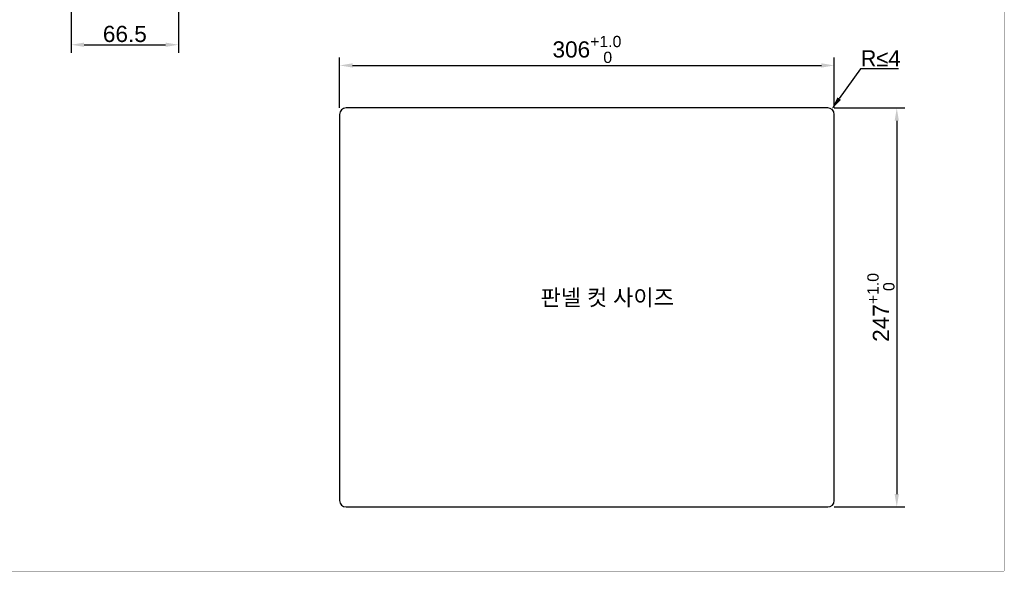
# Model space of a CAD drawing. Header units: millimetres. Extents: x 0 to 2577, y 0 to 841.
# Tile 14 of 68: x 580 to 1189, y 0 to 341. Entities that reach past the tile are written whole.
import ezdxf

# ---------------------------------------------------------------- set-up
doc = ezdxf.new("R2010")
doc.units = ezdxf.units.MM
doc.layers.add('11_COMPONENTS', color=7, linetype='Continuous')
doc.styles.get("Standard").update_dxf_attribs({"font": 'ARIAL.TTF'})
doc.dimstyles.new('WALL', dxfattribs={"dimtxt": 10, "dimasz": 8, "dimexe": 5, "dimexo": 5, "dimgap": 1.5, "dimtad": 1, "dimtoh": 1, "dimdsep": 46, "dimtxsty": 'Standard', "dimcen": 0, "dimadec": 0, "dimazin": 0, "dimtp": 0.001, "dimtm": 0.001, "dimtfac": 1, "dimtofl": 0, "dimtmove": 0, "dimatfit": 3, "dimfxl": 1, "dimtolj": 1, "dimarcsym": 0})

# ---------------------------------------------------------------- blocks, each defined once
blk = doc.blocks.new('*D21')
at = {"color": 0, "lineweight": -2}
for p, q in [((777.93, 286.71), (777.93, 317.97)), ((1083.93, 286.71), (1083.93, 317.97)), ((785.93, 312.97), (1075.93, 312.97))]:
    blk.add_line(p, q, dxfattribs=at)
at = {"color": 0}
for points in [[(785.93, 314.31), (785.93, 311.64), (777.93, 312.97)], [(1075.93, 314.31), (1075.93, 311.64), (1083.93, 312.97)]]:
    blk.add_solid(points, dxfattribs=at)
at = {"layer": 'Defpoints', "color": 0}
for p in [(1083.93, 312.97), (777.93, 281.71), (1083.93, 281.71)]:
    blk.add_point(p, dxfattribs=at)
at = {"color": 0, "insert": (930.93, 322.88), "char_height": 10, "attachment_point": 5}
blk.add_mtext('\\A1;306{\\H0.7x;\\S+1.0^    0;}', dxfattribs=at)
blk = doc.blocks.new('*D22')
at = {"color": 0, "lineweight": -2}
for p, q in [((1083.93, 286.71), (1127.59, 286.71)), ((1122.59, 278.71), (1122.59, 47.71)), ((1083.93, 39.71), (1127.59, 39.71))]:
    blk.add_line(p, q, dxfattribs=at)
at = {"color": 0}
for points in [[(1121.25, 278.71), (1123.92, 278.71), (1122.59, 286.71)], [(1121.25, 47.71), (1123.92, 47.71), (1122.59, 39.71)]]:
    blk.add_solid(points, dxfattribs=at)
at = {"layer": 'Defpoints', "color": 0}
for p in [(1078.93, 286.71), (1078.93, 39.71), (1122.59, 39.71)]:
    blk.add_point(p, dxfattribs=at)
at = {"color": 0, "insert": (1112.77, 163.21), "char_height": 10, "attachment_point": 5, "rotation": 90}
blk.add_mtext('\\A1;247{\\H0.7x;\\S+1.0^    0;}', dxfattribs=at)
blk = doc.blocks.new('*D25')
at = {"color": 0, "lineweight": -2}
for p, q in [((1100.23, 310.89), (1086.94, 292.45)), ((1123.64, 310.89), (1100.23, 310.89))]:
    blk.add_line(p, q, dxfattribs=at)
at = {"color": 0}
blk.add_solid([(1085.86, 293.22), (1088.02, 291.67), (1082.27, 285.95)], dxfattribs=at)
at = {"layer": 'Defpoints', "color": 0}
for p in [(1079.93, 282.71), (1082.27, 285.95)]:
    blk.add_point(p, dxfattribs=at)
at = {"color": 0, "insert": (1112.68, 317.39), "char_height": 10, "attachment_point": 5}
blk.add_mtext('\\A1;{\\fCentury Gothic|b0|i0|c0|p34;R≤}4', dxfattribs=at)
blk = doc.blocks.new('*D44')
at = {"color": 0, "lineweight": -2}
for p, q in [((678.34, 453.59), (678.34, 320.78)), ((611.84, 388.74), (611.84, 320.78)), ((619.84, 325.78), (670.34, 325.78))]:
    blk.add_line(p, q, dxfattribs=at)
at = {"color": 0}
for points in [[(619.84, 327.11), (619.84, 324.45), (611.84, 325.78)], [(670.34, 327.11), (670.34, 324.45), (678.34, 325.78)]]:
    blk.add_solid(points, dxfattribs=at)
at = {"layer": 'Defpoints', "color": 0}
for p in [(678.34, 458.59), (611.84, 393.74), (678.34, 325.78)]:
    blk.add_point(p, dxfattribs=at)
at = {"color": 0, "insert": (645.09, 332.39), "char_height": 10, "attachment_point": 5}
blk.add_mtext('\\A1;66.5', dxfattribs=at)

msp = doc.modelspace()

# ---------------------------------------------------------------- linework, layer by layer
at = {"color": 7, "linetype": 'Continuous', "const_width": 0.2}
for points in [[(1189, 0), (1189, 841)], [(0, 0), (1189, 0)]]:
    msp.add_lwpolyline(points, dxfattribs=at)
at = {"layer": '11_COMPONENTS', "color": 6, "linetype": 'Continuous'}
for p, q in [((1079.927, 286.708), (781.927, 286.708)), ((777.927, 282.708), (777.927, 43.708)), ((1083.927, 43.708), (1083.927, 282.708)), ((781.927, 39.708), (1079.927, 39.708))]:
    msp.add_line(p, q, dxfattribs=at)
for centre, start, end in [((781.927, 282.708), 90, 180), ((1079.927, 282.708), 0, 90), ((781.927, 43.708), 180, 270), ((1079.927, 43.708), 270, 0)]:
    msp.add_arc(centre, 4, start, end, dxfattribs=at)

# ---------------------------------------------------------------- texts
at = {"color": 6, "insert": (943.477, 168.813), "char_height": 10, "attachment_point": 5}
msp.add_mtext('\\A1;{\\fGulim|b0|i0|c129|p50;판넬 컷 사이즈}', dxfattribs=at)

# ---------------------------------------------------------------- dimensions: what is measured, and where the dimension line sits
at = {"color": 5}
dim = msp.add_linear_dim(base=(678.34, 325.779), p1=(611.84, 393.741), p2=(678.34, 458.591), dimstyle='WALL', dxfattribs=at)
dim.commit()
dim.dimension.update_dxf_attribs({"geometry": '*D44', "text_midpoint": (645.09, 325.779), "dimtype": 160})
at = {"color": 6}
dim = msp.add_linear_dim(base=(1083.927, 312.973), p1=(777.927, 281.708), p2=(1083.927, 281.708), text='<>{\\H0.7x;\\S+1.0^    0;}', dimstyle='WALL', dxfattribs=at)
dim.commit()
dim.dimension.update_dxf_attribs({"geometry": '*D21', "text_midpoint": (930.927, 312.973), "dimtype": 160})
dim = msp.add_radius_dim(center=(1079.927, 282.708), mpoint=(1082.265, 285.954), text='{\\fCentury Gothic|b0|i0|c0|p34;R≤}4', dimstyle='WALL', dxfattribs=at)
dim.commit()
dim.dimension.update_dxf_attribs({"geometry": '*D25', "text_midpoint": (1112.684, 310.891), "dimtype": 164})
dim = msp.add_linear_dim(base=(1122.588, 39.708), p1=(1078.927, 286.708), p2=(1078.927, 39.708), angle=90, text='<>{\\H0.7x;\\S+1.0^    0;}', dimstyle='WALL', dxfattribs=at)
dim.commit()
dim.dimension.update_dxf_attribs({"geometry": '*D22', "text_midpoint": (1122.588, 163.208), "dimtype": 160})

doc.saveas('drawing.dxf')
